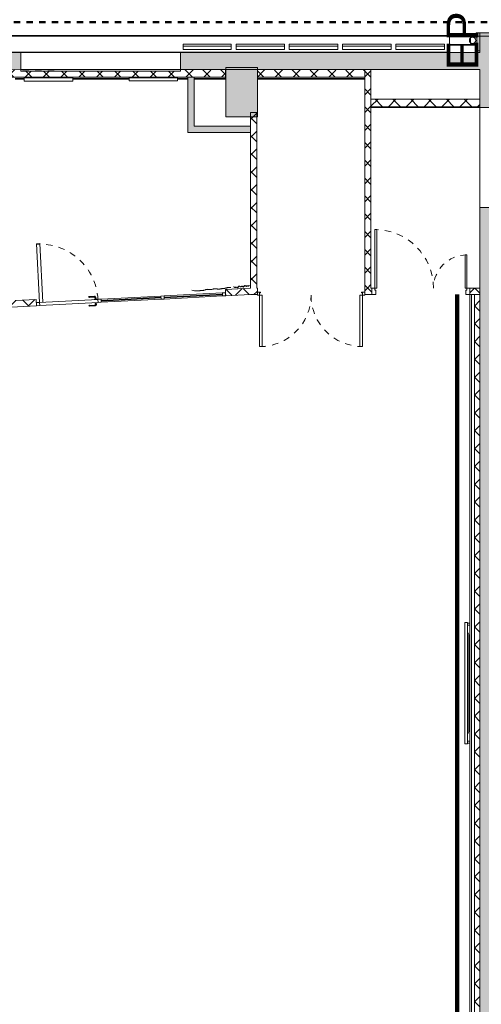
# Model space of a CAD drawing. Header units: metres. Extents: x 82 to 222, y -4 to 154.
# Tile 205 of 214: x 185.06 to 192.37, y 119.6 to 135.21. Entities that reach past the tile are written whole.
import ezdxf

# ---------------------------------------------------------------- set-up
doc = ezdxf.new("R2010")
doc.units = ezdxf.units.M
for name, pattern in [('Caché', [0.003, 0.002, -0.001]), ('Centre', [0.0125, 0.0025, -0.001875, 0.00625, -0.001875]), ('Projeté', [0.003969, 0.002381, -0.001587]), ('Tiret', [0.0025, 0.00125, -0.00125])]:
    doc.linetypes.add(name, pattern=pattern)
for name, color, linetype, lineweight in [('A-ANNO-NOTE', 7, 'Continuous', 20), ('A-DOOR', 7, 'Continuous', 5), ('A-FLOR', 7, 'Continuous', 5), ('A-GENM', 7, 'Continuous', 5), ('A-GLAZ', 7, 'Continuous', 5), ('A-GLAZ-CURT', 7, 'Continuous', 5), ('A-GLAZ-CWMG', 7, 'Continuous', 5), ('A-WALL', 7, 'Continuous', 5), ('C-TOPO', 7, 'Continuous', 5), ('E-COMM', 7, 'Continuous', 5), ('I-WALL', 7, 'Continuous', 5), ('P-SANR-FIXT', 7, 'Continuous', 5), ('Q-SPCQ', 7, 'Continuous', 5)]:
    doc.layers.add(name, color=color, linetype=linetype, lineweight=lineweight)
for name, color, linetype, lineweight, true_color in [('A-AREA', 9, 'Tiret', 5, 0x808080), ('A-DETL', 7, 'Continuous', 5, 0x00a600), ('A-DOOR-FRAM', 7, 'Continuous', 5, 0x2a2a2a)]:
    doc.layers.add(name, color=color, linetype=linetype, lineweight=lineweight, true_color=true_color)
doc.layers.add('A-WALL-PATT', color=7, linetype='Continuous', true_color=0x2a2a2a)
doc.styles.add('Arial', font='arial.ttf', dxfattribs={"height": 0.5})
pattern_1 = [(45, (-9.11556, 107.194), (-0.14142136, 0.14142136), []), (135, (-9.11556, 107.194), (-0.14142136, -0.14142136), [])]

# ---------------------------------------------------------------- blocks, each defined once
blk = doc.blocks.new('Double _T_ - 1_63m x 2_04m-4900236-DCE-Plan de reperage des murs- rez de rue-200 - Dépendante 1')
at = {"layer": 'A-DOOR'}
for p, q in [((-0.81, -0.06), (-0.77, -0.06)), ((-0.81, -0.875), (-0.81, -0.06)), ((-0.77, -0.06), (-0.77, -0.875)), ((0.78, -0.875), (0.78, -0.06)), ((0.78, -0.06), (0.82, -0.06)), ((0.82, -0.06), (0.82, -0.875)), ((-0.77, -0.875), (-0.81, -0.875)), ((0.82, -0.875), (0.78, -0.875))]:
    blk.add_line(p, q, dxfattribs=at)
at = {"layer": 'A-DOOR', "linetype": 'Tiret'}
for centre, start, end in [((-0.81, -0.06), 270, 360), ((0.82, -0.06), 180, 270)]:
    blk.add_arc(centre, 0.815, start, end, dxfattribs=at)
at = {"layer": 'A-DOOR-FRAM', "color": 7}
for p, q in [((-0.795, -0.01), (-0.845, -0.01)), ((-0.845, -0.05), (-0.845, -0.06)), ((-0.845, -0.06), (-0.81, -0.06)), ((-0.81, -0.06), (-0.81, -0.02)), ((-0.81, -0.02), (-0.795, -0.02)), ((-0.795, -0.02), (-0.795, -0.01)), ((0.855, -0.01), (0.805, -0.01)), ((0.805, -0.01), (0.805, -0.02)), ((0.805, -0.02), (0.82, -0.02)), ((0.82, -0.02), (0.82, -0.06)), ((0.82, -0.06), (0.855, -0.06)), ((0.855, -0.06), (0.855, -0.05))]:
    blk.add_line(p, q, dxfattribs=at)
blk = doc.blocks.new('Electronics_Communication_Cisco_LG-86-Display-Single - LG 86_ Display Single-3973934-DCE-Plan de reperage des murs- rez de rue-200 - Dépendante 1')
at = {"layer": 'E-COMM'}
for p, q in [((-0.838, 0.049), (-0.838, 0.082)), ((-0.833, 0.049), (-0.838, 0.049)), ((-0.833, 0.087), (1.083, 0.087)), ((-0.833, 0.045), (-0.833, 0.049)), ((1.083, 0.045), (-0.833, 0.045)), ((-0.825, 0.01), (-0.825, 0.045)), ((-0.825, 0.01), (-0.795, 0.01)), ((-0.795, 0.045), (-0.795, 0.01)), ((-0.648, 0.025), (-0.691, 0.045)), ((0.898, 0.025), (-0.648, 0.025)), ((0.941, 0.045), (0.898, 0.025)), ((1.045, 0.01), (1.045, 0.045)), ((1.075, 0.01), (1.045, 0.01)), ((1.075, 0.045), (1.075, 0.01)), ((1.083, 0.049), (1.088, 0.049)), ((1.083, 0.045), (1.083, 0.049)), ((1.088, 0.049), (1.088, 0.082))]:
    blk.add_line(p, q, dxfattribs=at)
for centre, start, end in [((-0.833, 0.082), 90, 180), ((1.083, 0.082), 360, 90)]:
    blk.add_arc(centre, 0.005, start, end, dxfattribs=at)
blk = doc.blocks.new('OMD_Porte 2V tunnel - 140x204 _occulus-5373107-DCE-Plan de reperage des murs- rez de rue-200 - Dépendante 1')
at = {"layer": 'A-DOOR'}
for p, q in [((-0.75, 0.98), (-0.78, 0.98)), ((-0.78, 0.98), (-0.78, 0.05)), ((-0.75, 0.05), (-0.75, 0.98)), ((0.68, 0.58), (0.65, 0.58)), ((0.65, 0.58), (0.65, 0.05)), ((0.68, 0.05), (0.68, 0.58)), ((-0.825, -0.05), (-0.825, 0.05)), ((-0.825, 0.05), (-0.78, 0.05)), ((-0.78, 0.05), (-0.75, 0.05)), ((-0.78, 0.05), (-0.78, 0.02)), ((-0.78, 0.02), (-0.765, 0.02)), ((-0.765, 0.02), (-0.765, -0.05)), ((0.65, 0.05), (0.68, 0.05)), ((0.665, 0.02), (0.68, 0.02)), ((0.665, -0.05), (0.665, 0.02)), ((0.68, 0.02), (0.68, 0.05)), ((0.68, 0.05), (0.725, 0.05)), ((0.725, 0.05), (0.725, -0.05)), ((-0.765, -0.05), (-0.825, -0.05)), ((0.725, -0.05), (0.665, -0.05))]:
    blk.add_line(p, q, dxfattribs=at)
at = {"layer": 'A-DOOR', "linetype": 'Tiret'}
for centre, radius, start, end in [((-0.78, 0.05), 0.93, 360, 90), ((0.68, 0.05), 0.53, 90, 180)]:
    blk.add_arc(centre, radius, start, end, dxfattribs=at)
blk = doc.blocks.new('A6305 - Drapes_ Pair 36 x 3 - A6305 - Drapes_ Pair 36_x 3_-3610479-DCE-Plan de reperage des murs- rez de rue-200 - Dépendante 1')
at = {"layer": 'Q-SPCQ', "true_color": 0x787878}
h = blk.add_hatch(dxfattribs=at)
h.set_pattern_fill('FP_9', color=8, style=0, pattern_type=2)
h.set_pattern_definition([(40, (-199.057, -6.842), (-0.3854219, 0.4593279), []), (130, (-199.057, -6.842), (-0.4593279, -0.3854219), [])])
h.paths.add_polyline_path([(-0.766, -0.387), (-0.72, -0.388), (-0.72, -0.387), (-0.741, -0.388), (-0.766, -0.386), (-0.798, -0.381), (-0.798, -0.382)])
h.paths.add_polyline_path([(-0.273, -0.378), (-0.248, -0.377), (-0.248, -0.376), (-0.274, -0.377)])
at = {"layer": 'Q-SPCQ'}
for p, q in [((-0.838, -0.368), (-0.838, -0.369)), ((-0.217, -0.382), (-0.216, -0.381)), ((-0.172, -0.372), (-0.173, -0.373)), ((-0.173, -0.373), (-0.172, -0.372)), ((0.076, -0.368), (0.075, -0.368)), ((0.075, -0.368), (0.076, -0.368))]:
    blk.add_line(p, q, dxfattribs=at)
for points, knots in [([(-0.216, -0.381), (-0.264, -0.368), (-0.318, -0.394), (-0.366, -0.381), (-0.413, -0.394), (-0.483, -0.368), (-0.537, -0.394), (-0.592, -0.368), (-0.661, -0.394), (-0.696, -0.381), (-0.768, -0.394), (-0.838, -0.368)], [0, 0, 0, 0, 0.173053, 0.346005, 0.534447, 0.734953, 0.947626, 1.160298, 1.347851, 1.549659, 1.751467, 1.751467, 1.751467, 1.751467]), ([(-0.838, -0.369), (-0.823, -0.375), (-0.797, -0.383), (-0.765, -0.388), (-0.739, -0.389), (-0.723, -0.388), (-0.711, -0.388), (-0.701, -0.387), (-0.691, -0.387), (-0.68, -0.388), (-0.67, -0.389), (-0.661, -0.389), (-0.654, -0.388), (-0.646, -0.387), (-0.635, -0.385), (-0.622, -0.381), (-0.608, -0.379), (-0.595, -0.377), (-0.582, -0.378), (-0.57, -0.381), (-0.558, -0.383), (-0.547, -0.386), (-0.535, -0.386), (-0.524, -0.385), (-0.512, -0.383), (-0.501, -0.38), (-0.489, -0.378), (-0.476, -0.378), (-0.462, -0.379), (-0.449, -0.382), (-0.435, -0.385), (-0.423, -0.388), (-0.415, -0.389), (-0.406, -0.389), (-0.396, -0.389), (-0.387, -0.388), (-0.379, -0.387), (-0.372, -0.386), (-0.365, -0.386), (-0.357, -0.387), (-0.35, -0.387), (-0.34, -0.388), (-0.327, -0.388), (-0.312, -0.387), (-0.296, -0.382), (-0.279, -0.378), (-0.262, -0.376), (-0.241, -0.377), (-0.225, -0.38), (-0.217, -0.382)], [0, 0, 0, 0, 0.042719, 0.085437, 0.128156, 0.170875, 0.192234, 0.213594, 0.256312, 0.299031, 0.34175, 0.384468, 0.405828, 0.427187, 0.469906, 0.512625, 0.555343, 0.598062, 0.640781, 0.683499, 0.726218, 0.768937, 0.811656, 0.854374, 0.897093, 0.939812, 0.98253, 1.025249, 1.067968, 1.110687, 1.153405, 1.196124, 1.217483, 1.238843, 1.281562, 1.32428, 1.34564, 1.366999, 1.409718, 1.431077, 1.452436, 1.495155, 1.537874, 1.580593, 1.623311, 1.65535, 1.687389, 1.719428, 1.751467, 1.751467, 1.751467, 1.751467]), ([(-0.72, -0.387), (-0.716, -0.387), (-0.686, -0.385), (-0.661, -0.394), (-0.592, -0.368), (-0.537, -0.394), (-0.483, -0.368), (-0.413, -0.394), (-0.366, -0.381), (-0.326, -0.392), (-0.289, -0.379), (-0.274, -0.377)], [-1.580593, -1.580593, -1.580593, -1.580593, -1.549659, -1.347851, -1.160298, -0.947626, -0.734953, -0.534447, -0.346005, -0.173053, -0.085437, -0.085437, -0.085437, -0.085437]), ([(-0.273, -0.378), (-0.275, -0.378), (-0.283, -0.379), (-0.296, -0.382), (-0.312, -0.387), (-0.327, -0.388), (-0.34, -0.388), (-0.35, -0.387), (-0.357, -0.387), (-0.365, -0.386), (-0.372, -0.386), (-0.379, -0.387), (-0.387, -0.388), (-0.396, -0.389), (-0.406, -0.389), (-0.415, -0.389), (-0.423, -0.388), (-0.435, -0.385), (-0.449, -0.382), (-0.462, -0.379), (-0.476, -0.378), (-0.489, -0.378), (-0.501, -0.38), (-0.512, -0.383), (-0.524, -0.385), (-0.535, -0.386), (-0.547, -0.386), (-0.558, -0.383), (-0.57, -0.381), (-0.582, -0.378), (-0.595, -0.377), (-0.608, -0.379), (-0.622, -0.381), (-0.635, -0.385), (-0.646, -0.387), (-0.654, -0.388), (-0.661, -0.389), (-0.67, -0.389), (-0.68, -0.388), (-0.691, -0.387), (-0.701, -0.387), (-0.711, -0.388), (-0.717, -0.388), (-0.72, -0.388)], [-1.66603, -1.66603, -1.66603, -1.66603, -1.65535, -1.623311, -1.580593, -1.537874, -1.495155, -1.452436, -1.431077, -1.409718, -1.366999, -1.34564, -1.32428, -1.281562, -1.238843, -1.217483, -1.196124, -1.153405, -1.110687, -1.067968, -1.025249, -0.98253, -0.939812, -0.897093, -0.854374, -0.811656, -0.768937, -0.726218, -0.683499, -0.640781, -0.598062, -0.555343, -0.512625, -0.469906, -0.427187, -0.405828, -0.384468, -0.34175, -0.299031, -0.256312, -0.213594, -0.192234, -0.170875, -0.170875, -0.170875, -0.170875]), ([(-0.173, -0.373), (-0.169, -0.377), (-0.161, -0.383), (-0.152, -0.386), (-0.145, -0.385), (-0.141, -0.385), (-0.139, -0.384), (-0.138, -0.384), (-0.136, -0.384), (-0.134, -0.384), (-0.132, -0.384), (-0.128, -0.386), (-0.124, -0.388), (-0.12, -0.391), (-0.116, -0.393), (-0.113, -0.393), (-0.111, -0.393), (-0.11, -0.393), (-0.108, -0.392), (-0.106, -0.39), (-0.103, -0.388), (-0.1, -0.384), (-0.096, -0.38), (-0.093, -0.375), (-0.09, -0.373), (-0.088, -0.371), (-0.086, -0.371), (-0.085, -0.37), (-0.083, -0.371), (-0.082, -0.371), (-0.08, -0.372), (-0.077, -0.374), (-0.074, -0.377), (-0.072, -0.379), (-0.069, -0.381), (-0.067, -0.382), (-0.066, -0.383), (-0.064, -0.383), (-0.063, -0.383), (-0.061, -0.383), (-0.058, -0.382), (-0.055, -0.381), (-0.051, -0.379), (-0.047, -0.377), (-0.043, -0.375), (-0.04, -0.375), (-0.037, -0.376), (-0.034, -0.378), (-0.031, -0.381), (-0.029, -0.385), (-0.026, -0.387), (-0.025, -0.389), (-0.023, -0.39), (-0.022, -0.391), (-0.021, -0.391), (-0.02, -0.391), (-0.019, -0.391), (-0.018, -0.39), (-0.017, -0.39), (-0.016, -0.389), (-0.015, -0.387), (-0.012, -0.383), (-0.01, -0.379), (-0.008, -0.376), (-0.007, -0.373), (-0.005, -0.372), (-0.005, -0.371), (-0.004, -0.371), (-0.003, -0.37), (-0.003, -0.37), (-0.003, -0.37), (-0.002, -0.37), (-0.002, -0.37), (-0.002, -0.37), (-0.001, -0.371), (0, -0.372), (0.001, -0.373), (0.002, -0.375), (0.004, -0.377), (0.005, -0.379), (0.006, -0.38), (0.007, -0.381), (0.009, -0.382), (0.01, -0.382), (0.011, -0.382), (0.012, -0.382), (0.012, -0.381), (0.013, -0.381), (0.014, -0.38), (0.016, -0.379), (0.017, -0.377), (0.018, -0.376), (0.019, -0.374), (0.02, -0.373), (0.021, -0.372), (0.022, -0.372), (0.022, -0.371), (0.023, -0.371), (0.023, -0.371), (0.023, -0.371), (0.023, -0.372), (0.024, -0.372), (0.024, -0.373), (0.025, -0.374), (0.026, -0.375), (0.026, -0.377), (0.027, -0.379), (0.028, -0.381), (0.029, -0.382), (0.031, -0.384), (0.032, -0.384), (0.033, -0.385), (0.033, -0.385), (0.034, -0.385), (0.035, -0.384), (0.036, -0.384), (0.038, -0.383), (0.04, -0.382), (0.042, -0.38), (0.045, -0.379), (0.047, -0.379), (0.048, -0.379), (0.049, -0.379), (0.05, -0.38), (0.052, -0.38), (0.054, -0.381), (0.057, -0.383), (0.06, -0.384), (0.063, -0.385), (0.066, -0.384), (0.07, -0.381), (0.073, -0.376), (0.075, -0.371), (0.076, -0.368)], [-1.601858, -1.601858, -1.601858, -1.601858, -1.578974, -1.556091, -1.533207, -1.521765, -1.516044, -1.510323, -1.504602, -1.498882, -1.48744, -1.464556, -1.441672, -1.418789, -1.395905, -1.373021, -1.3673, -1.361579, -1.350138, -1.338696, -1.327254, -1.30437, -1.281487, -1.258603, -1.235719, -1.224277, -1.212835, -1.201394, -1.189952, -1.17851, -1.167068, -1.144184, -1.121301, -1.098417, -1.086975, -1.075533, -1.064091, -1.058371, -1.05265, -1.041208, -1.029766, -1.006882, -0.983999, -0.961115, -0.938231, -0.915348, -0.892464, -0.86958, -0.846696, -0.823813, -0.800929, -0.789487, -0.778045, -0.766604, -0.755162, -0.749441, -0.74372, -0.737999, -0.732278, -0.720836, -0.709394, -0.686511, -0.663627, -0.640743, -0.629301, -0.61786, -0.606418, -0.600697, -0.594976, -0.589255, -0.583534, -0.577813, -0.572092, -0.566371, -0.56065, -0.549209, -0.537767, -0.526325, -0.503441, -0.491999, -0.480557, -0.469116, -0.457674, -0.446232, -0.440511, -0.43479, -0.429069, -0.423348, -0.411906, -0.400465, -0.389023, -0.377581, -0.366139, -0.354697, -0.343255, -0.337534, -0.331813, -0.326093, -0.320372, -0.314651, -0.30893, -0.303209, -0.297488, -0.286046, -0.274604, -0.263162, -0.251721, -0.240279, -0.228837, -0.217395, -0.205953, -0.203093, -0.200232, -0.194511, -0.18879, -0.18307, -0.171628, -0.160186, -0.137302, -0.12586, -0.114418, -0.108698, -0.102977, -0.097256, -0.091535, -0.080093, -0.068651, -0.057209, -0.045767, -0.034326, -0.022884, -0.011442, 0, 0, 0, 0]), ([(0.076, -0.368), (0.075, -0.371), (0.073, -0.376), (0.07, -0.381), (0.066, -0.384), (0.063, -0.385), (0.06, -0.384), (0.057, -0.383), (0.054, -0.381), (0.052, -0.38), (0.05, -0.38), (0.049, -0.379), (0.048, -0.379), (0.047, -0.379), (0.045, -0.379), (0.042, -0.38), (0.04, -0.382), (0.038, -0.383), (0.036, -0.384), (0.035, -0.384), (0.034, -0.385), (0.033, -0.385), (0.033, -0.385), (0.032, -0.384), (0.031, -0.384), (0.029, -0.382), (0.028, -0.381), (0.027, -0.379), (0.026, -0.377), (0.026, -0.375), (0.025, -0.374), (0.024, -0.373), (0.024, -0.372), (0.023, -0.372), (0.023, -0.371), (0.023, -0.371), (0.023, -0.371), (0.022, -0.371), (0.022, -0.372), (0.021, -0.372), (0.02, -0.373), (0.019, -0.374), (0.018, -0.376), (0.017, -0.377), (0.016, -0.379), (0.014, -0.38), (0.013, -0.381), (0.012, -0.381), (0.012, -0.382), (0.011, -0.382), (0.01, -0.382), (0.009, -0.382), (0.007, -0.381), (0.006, -0.38), (0.005, -0.379), (0.004, -0.377), (0.002, -0.375), (0.001, -0.373), (0, -0.372), (-0.001, -0.371), (-0.002, -0.37), (-0.002, -0.37), (-0.002, -0.37), (-0.003, -0.37), (-0.003, -0.37), (-0.003, -0.37), (-0.004, -0.371), (-0.005, -0.371), (-0.005, -0.372), (-0.007, -0.373), (-0.008, -0.376), (-0.01, -0.379), (-0.012, -0.383), (-0.015, -0.387), (-0.016, -0.389), (-0.017, -0.39), (-0.018, -0.39), (-0.019, -0.391), (-0.02, -0.391), (-0.021, -0.391), (-0.022, -0.391), (-0.023, -0.39), (-0.025, -0.389), (-0.026, -0.387), (-0.029, -0.385), (-0.031, -0.381), (-0.034, -0.378), (-0.037, -0.376), (-0.04, -0.375), (-0.043, -0.375), (-0.047, -0.377), (-0.051, -0.379), (-0.055, -0.381), (-0.058, -0.382), (-0.061, -0.383), (-0.063, -0.383), (-0.064, -0.383), (-0.066, -0.383), (-0.067, -0.382), (-0.069, -0.381), (-0.072, -0.379), (-0.074, -0.377), (-0.077, -0.374), (-0.08, -0.372), (-0.082, -0.371), (-0.083, -0.371), (-0.085, -0.37), (-0.086, -0.371), (-0.088, -0.371), (-0.09, -0.373), (-0.093, -0.375), (-0.096, -0.38), (-0.1, -0.384), (-0.103, -0.388), (-0.106, -0.39), (-0.108, -0.392), (-0.11, -0.393), (-0.111, -0.393), (-0.113, -0.393), (-0.116, -0.393), (-0.12, -0.391), (-0.124, -0.388), (-0.128, -0.386), (-0.132, -0.384), (-0.134, -0.384), (-0.136, -0.384), (-0.138, -0.384), (-0.139, -0.384), (-0.141, -0.385), (-0.145, -0.385), (-0.152, -0.386), (-0.161, -0.383), (-0.169, -0.377), (-0.173, -0.373)], [0, 0, 0, 0, 0.011442, 0.022884, 0.034326, 0.045767, 0.057209, 0.068651, 0.080093, 0.091535, 0.097256, 0.102977, 0.108698, 0.114418, 0.12586, 0.137302, 0.160186, 0.171628, 0.18307, 0.18879, 0.194511, 0.200232, 0.203093, 0.205953, 0.217395, 0.228837, 0.240279, 0.251721, 0.263162, 0.274604, 0.286046, 0.297488, 0.303209, 0.30893, 0.314651, 0.320372, 0.326093, 0.331813, 0.337534, 0.343255, 0.354697, 0.366139, 0.377581, 0.389023, 0.400465, 0.411906, 0.423348, 0.429069, 0.43479, 0.440511, 0.446232, 0.457674, 0.469116, 0.480557, 0.491999, 0.503441, 0.526325, 0.537767, 0.549209, 0.56065, 0.566371, 0.572092, 0.577813, 0.583534, 0.589255, 0.594976, 0.600697, 0.606418, 0.61786, 0.629301, 0.640743, 0.663627, 0.686511, 0.709394, 0.720836, 0.732278, 0.737999, 0.74372, 0.749441, 0.755162, 0.766604, 0.778045, 0.789487, 0.800929, 0.823813, 0.846696, 0.86958, 0.892464, 0.915348, 0.938231, 0.961115, 0.983999, 1.006882, 1.029766, 1.041208, 1.05265, 1.058371, 1.064091, 1.075533, 1.086975, 1.098417, 1.121301, 1.144184, 1.167068, 1.17851, 1.189952, 1.201394, 1.212835, 1.224277, 1.235719, 1.258603, 1.281487, 1.30437, 1.327254, 1.338696, 1.350138, 1.361579, 1.3673, 1.373021, 1.395905, 1.418789, 1.441672, 1.464556, 1.48744, 1.498882, 1.504602, 1.510323, 1.516044, 1.521765, 1.533207, 1.556091, 1.578974, 1.601858, 1.601858, 1.601858, 1.601858]), ([(0.075, -0.368), (0.066, -0.394), (0.048, -0.368), (0.031, -0.394), (0.024, -0.36), (0.009, -0.394), (-0.003, -0.354), (-0.02, -0.407), (-0.035, -0.362), (-0.067, -0.394), (-0.085, -0.354), (-0.112, -0.406), (-0.129, -0.375), (-0.155, -0.39), (-0.172, -0.372)], [0, 0, 0, 0, 0.097381, 0.203303, 0.316068, 0.440653, 0.588497, 0.747412, 0.909284, 1.057519, 1.217663, 1.36839, 1.503459, 1.601858, 1.601858, 1.601858, 1.601858]), ([(-0.172, -0.372), (-0.155, -0.39), (-0.129, -0.375), (-0.112, -0.406), (-0.085, -0.354), (-0.067, -0.394), (-0.035, -0.362), (-0.02, -0.407), (-0.003, -0.354), (0.009, -0.394), (0.024, -0.36), (0.031, -0.394), (0.048, -0.368), (0.066, -0.394), (0.075, -0.368)], [-1.601858, -1.601858, -1.601858, -1.601858, -1.503459, -1.36839, -1.217663, -1.057519, -0.909284, -0.747412, -0.588497, -0.440653, -0.316068, -0.203303, -0.097381, 0, 0, 0, 0])]:
    blk.add_open_spline(points, degree=3, knots=knots, dxfattribs=at)
blk = doc.blocks.new('OMD_Ouvrant - Oscillo Battant-4982624-DCE-Plan de reperage des murs- rez de rue-200 - Dépendante 1')
at = {"layer": 'A-GLAZ'}
for p, q in [((-0.384, -0.05), (-0.384, 0)), ((-0.384, 0), (0.384, 0)), ((0.384, -0.05), (-0.384, -0.05)), ((0.384, 0), (0.384, -0.05))]:
    blk.add_line(p, q, dxfattribs=at)
blk = doc.blocks.new('Panneau système - MAILLE-5176337-DCE-Plan de reperage des murs- rez de rue-200 - Dépendante 1')
at = {"layer": 'A-GLAZ-CURT'}
for p, q in [((0.218, 0.005), (-0.218, 0.005)), ((-0.218, 0.005), (-0.218, -0.005)), ((0.218, -0.005), (0.218, 0.005)), ((-0.218, -0.005), (0.218, -0.005))]:
    blk.add_line(p, q, dxfattribs=at)
blk = doc.blocks.new('Meneau rectangulaire - ht 100x50-5394112-DCE-Plan de reperage des murs- rez de rue-200 - Dépendante 1')
at = {"layer": 'A-GLAZ-CWMG'}
for p, q in [((132.068, 130.877), (131.145, 130.828)), ((132.071, 130.827), (131.147, 130.778))]:
    blk.add_line(p, q, dxfattribs=at)
blk = doc.blocks.new('Meneau rectangulaire - ht 100x50-5394113-DCE-Plan de reperage des murs- rez de rue-200 - Dépendante 1')
at = {"layer": 'A-GLAZ-CWMG'}
for p, q in [((131.095, 130.826), (130.146, 130.776)), ((131.097, 130.776), (130.149, 130.726))]:
    blk.add_line(p, q, dxfattribs=at)
blk = doc.blocks.new('Meneau rectangulaire - 50x50 Int-4723650-DCE-Plan de reperage des murs- rez de rue-200 - Dépendante 1')
at = {"layer": 'A-GLAZ-CWMG'}
for p, q in [((0, 0.025), (-0.05, 0.025)), ((0, 0.025), (0, -0.025)), ((-0.05, -0.025), (0, -0.025))]:
    blk.add_line(p, q, dxfattribs=at)
blk = doc.blocks.new('Panneau système - Vitré _vitro-4723652-DCE-Plan de reperage des murs- rez de rue-200 - Dépendante 1')
at = {"layer": 'A-GLAZ-CURT'}
for p, q in [((-0.4625, 0.005), (0.4625, 0.005)), ((-0.4625, -0.005), (-0.4625, 0.005)), ((0.4625, -0.005), (0.4625, 0.005)), ((0.4625, -0.005), (-0.4625, -0.005))]:
    blk.add_line(p, q, dxfattribs=at)
blk = doc.blocks.new('Panneau système - Vitré _vitro-4723654-DCE-Plan de reperage des murs- rez de rue-200 - Dépendante 1')
at = {"layer": 'A-GLAZ-CURT'}
for p, q in [((-0.475, 0.005), (0.475, 0.005)), ((-0.475, -0.005), (-0.475, 0.005)), ((0.475, -0.005), (0.475, 0.005)), ((0.475, -0.005), (-0.475, -0.005))]:
    blk.add_line(p, q, dxfattribs=at)
blk = doc.blocks.new('OMD_1PP - GRZ_simple 2-4746513-DCE-Plan de reperage des murs- rez de rue-200 - Dépendante 1')
at = {"layer": 'A-DOOR'}
for p, q in [((-0.462, 0.955), (-0.412, 0.955)), ((-0.462, 0.955), (-0.462, 0.025)), ((-0.403, 0.955), (-0.462, 0.955)), ((-0.412, 0.955), (-0.412, 0.025)), ((-0.412, 0.025), (-0.462, 0.025)), ((0.462, 0.025), (-0.462, 0.025)), ((-0.462, 0.025), (-0.462, -0.025)), ((0.325, 0.076), (0.316, 0.067)), ((0.316, 0.067), (0.325, 0.059)), ((0.415, 0.076), (0.325, 0.076)), ((0.33, 0.064), (0.325, 0.059)), ((0.33, 0.064), (0.41, 0.064)), ((0.447, 0.03), (0.407, 0.03)), ((0.407, 0.025), (0.407, 0.03)), ((0.41, 0.064), (0.421, 0.052)), ((0.434, 0.057), (0.415, 0.076)), ((0.421, 0.052), (0.421, 0.03)), ((0.434, 0.03), (0.434, 0.057)), ((0.447, 0.025), (0.447, 0.03)), ((0.462, -0.025), (0.462, 0.025)), ((-0.462, -0.025), (0.462, -0.025)), ((0.325, -0.059), (0.316, -0.067)), ((0.316, -0.067), (0.325, -0.076)), ((0.325, -0.059), (0.33, -0.064)), ((0.415, -0.076), (0.325, -0.076)), ((0.41, -0.064), (0.33, -0.064)), ((0.407, -0.03), (0.407, -0.025)), ((0.407, -0.03), (0.447, -0.03)), ((0.421, -0.053), (0.41, -0.064)), ((0.434, -0.058), (0.415, -0.076)), ((0.421, -0.03), (0.421, -0.053)), ((0.434, -0.03), (0.434, -0.058)), ((0.447, -0.03), (0.447, -0.025))]:
    blk.add_line(p, q, dxfattribs=at)
at = {"layer": 'A-DOOR', "linetype": 'Tiret'}
blk.add_arc((-0.462, 0.025), 0.925, 360, 90, dxfattribs=at)
at = {"layer": 'A-DOOR'}
for points in [[(0.325, 0.076), (0.326, 0.075), (0.327, 0.072), (0.328, 0.068), (0.329, 0.065), (0.33, 0.064)], [(0.415, 0.076), (0.414, 0.075), (0.413, 0.072), (0.412, 0.068), (0.411, 0.065), (0.41, 0.064)], [(0.434, 0.057), (0.432, 0.057), (0.43, 0.056), (0.425, 0.054), (0.423, 0.053), (0.421, 0.052)], [(0.33, -0.064), (0.329, -0.065), (0.328, -0.068), (0.327, -0.072), (0.326, -0.075), (0.325, -0.076)], [(0.41, -0.064), (0.411, -0.065), (0.412, -0.068), (0.413, -0.072), (0.415, -0.075), (0.415, -0.076)], [(0.421, -0.053), (0.423, -0.053), (0.425, -0.054), (0.43, -0.056), (0.432, -0.057), (0.434, -0.058)]]:
    blk.add_open_spline(points, degree=3, dxfattribs=at)
blk = doc.blocks.new('Meneau rectangulaire - 50x50 Int-4723656-DCE-Plan de reperage des murs- rez de rue-200 - Dépendante 1')
at = {"layer": 'A-GLAZ-CWMG'}
for p, q in [((0, 0.025), (-0.05, 0.025)), ((-0.05, 0.025), (-0.05, -0.025)), ((0, 0.025), (0, -0.025)), ((-0.05, -0.025), (0, -0.025))]:
    blk.add_line(p, q, dxfattribs=at)
blk = doc.blocks.new('Meneau rectangulaire - 50x50 Int-4723635-DCE-Plan de reperage des murs- rez de rue-200 - Dépendante 1')
at = {"layer": 'A-GLAZ-CWMG'}
for p, q in [((0.025, 0.025), (-0.025, 0.025)), ((-0.025, 0.025), (-0.025, -0.025)), ((0.025, 0.025), (0.025, -0.025)), ((-0.025, -0.025), (0.025, -0.025))]:
    blk.add_line(p, q, dxfattribs=at)
blk = doc.blocks.new('Meneau rectangulaire - 50x50 Int-V132-DCE-Plan de reperage des murs- rez de rue-200 - Dépendante 1')
at = {"layer": 'A-GLAZ-CWMG'}
for p, q in [((0.025, 0.025), (-0.025, 0.025)), ((0.025, 0.025), (0.025, -0.025)), ((-0.025, -0.025), (0.025, -0.025))]:
    blk.add_line(p, q, dxfattribs=at)
blk = doc.blocks.new('Gouttière avec dauphin - Gouttière avec dauphin 13_2-4851836-DCE-Plan de reperage des murs- rez de rue-200 - Dépendante 1')
at = {"layer": 'P-SANR-FIXT', "linetype": 'Caché'}
for p, q in [((-0.05, -0.03), (-0.05, 0.07)), ((-0.05, 0.07), (0.05, 0.07)), ((0.05, 0.07), (0.05, -0.03)), ((0.05, -0.03), (-0.05, -0.03))]:
    blk.add_line(p, q, dxfattribs=at)
at = {"layer": 'P-SANR-FIXT'}
blk.add_circle((0, 0), 0.05, dxfattribs=at)
blk = doc.blocks.new('Ouverture-Fenêtre-Carrée - 2520x 1000mm-4885399-DCE-Plan de reperage des murs- rez de rue-200 - Dépendante 1')
at = {"layer": 'A-GENM'}
for p, q in [((-1.273, -0.135), (-1.273, 0.135)), ((1.257, 0.135), (1.257, -0.135))]:
    blk.add_line(p, q, dxfattribs=at)
at = {"layer": 'A-GENM', "linetype": 'Projeté'}
for p, q in [((-1.273, 0.135), (1.257, 0.135)), ((1.257, -0.135), (-1.273, -0.135))]:
    blk.add_line(p, q, dxfattribs=at)

msp = doc.modelspace()

# ---------------------------------------------------------------- hatches: boundary and pattern name
at = {"layer": 'A-WALL-PATT'}
h = msp.add_hatch(color=256, dxfattribs=at)
h.paths.add_polyline_path([(205.724, 134.948), (205.724, 134.998), (204.625, 134.998), (204.625, 134.948)])
h.paths.add_polyline_path([(201.005, 134.948), (201.005, 134.998), (199.978, 134.998), (199.978, 134.948), (200.764, 134.948)])
h.paths.add_polyline_path([(198.675, 134.948), (198.675, 134.998), (192.291, 134.998), (192.291, 134.948), (197.571, 134.948)])
at = {"layer": 'A-WALL-PATT', "lineweight": 5}
msp.add_hatch(color=256, dxfattribs=at).paths.add_polyline_path([(192.352, 134.711), (192.352, 134.999), (192.302, 134.999), (192.304, 134.711)])
at = {"layer": 'A-WALL-PATT'}
h = msp.add_hatch(color=256, dxfattribs=at)
h.paths.add_polyline_path([(192.346, 111.087), (192.646, 111.087), (192.646, 111.089), (192.346, 111.089), (192.346, 111.087)])
h.paths.add_polyline_path([(192.352, 134.391), (192.652, 134.391), (192.652, 134.944), (192.352, 134.944), (192.352, 134.391)])
h = msp.add_hatch(color=256, dxfattribs=at)
h.paths.add_polyline_path([(171.066, 134.411), (175.809, 134.413), (175.809, 134.683), (171.066, 134.681), (171.066, 134.515)])
h.paths.add_polyline_path([(178.339, 134.413), (180.025, 134.414), (180.025, 134.684), (178.339, 134.683), (178.339, 134.515)])
h.paths.add_polyline_path([(183.395, 134.414), (185.075, 134.415), (185.075, 134.685), (183.395, 134.684), (183.395, 134.515)])
h.paths.add_polyline_path([(187.605, 134.415), (192.352, 134.417), (192.352, 134.687), (187.605, 134.685), (187.605, 134.515)])
at = {"layer": 'A-WALL-PATT', "lineweight": 5, "true_color": 0x7e7e7e}
h = msp.add_hatch(dxfattribs=at)
h.set_pattern_fill('FP_1', color=8, style=0, pattern_type=2)
h.set_pattern_definition(pattern_1)
h.paths.add_polyline_path([(184.458, 134.39), (185.077, 134.39), (185.077, 134.415), (184.458, 134.415)])
h.paths.add_polyline_path([(187.605, 134.391), (188.32, 134.391), (188.32, 134.416), (187.605, 134.415)])
at = {"layer": 'A-WALL-PATT'}
for points in [[(188.324, 134.391), (188.824, 134.391), (188.825, 134.449), (188.325, 134.449)], [(188.824, 133.665), (188.824, 134.391), (188.324, 134.391), (188.324, 133.665), (188.789, 133.665)]]:
    msp.add_hatch(color=256, dxfattribs=at).paths.add_polyline_path(points)
at = {"layer": 'A-WALL-PATT', "lineweight": 5, "true_color": 0x7e7e7e}
h = msp.add_hatch(dxfattribs=at)
h.set_pattern_fill('FP_1', color=8, style=0, pattern_type=2)
h.set_pattern_definition(pattern_1)
h.paths.add_polyline_path([(188.824, 134.391), (190.525, 134.391), (190.525, 134.416), (188.824, 134.416)])
at = {"layer": 'A-WALL-PATT', "lineweight": 5}
h = msp.add_hatch(dxfattribs=at)
h.set_pattern_fill('FP_1', style=0, pattern_type=2)
h.set_pattern_definition(pattern_1)
h.paths.add_polyline_path([(190.525, 134.391), (190.625, 134.391), (190.625, 134.416), (190.525, 134.416)])
at = {"layer": 'A-WALL-PATT', "lineweight": 5, "true_color": 0x7e7e7e}
h = msp.add_hatch(dxfattribs=at)
h.set_pattern_fill('FP_1', color=8, style=0, pattern_type=2)
h.set_pattern_definition(pattern_1)
h.paths.add_polyline_path([(184.458, 134.295), (188.32, 134.296), (188.32, 134.391), (184.458, 134.39)])
at = {"layer": 'A-WALL-PATT', "true_color": 0xc0c0c0}
for points in [[(187.824, 133.417), (187.824, 134.295), (187.724, 134.295), (187.724, 133.417)], [(188.824, 134.263), (190.525, 134.263), (190.525, 134.276), (188.824, 134.276)], [(192.352, 133.814), (192.352, 133.827), (190.625, 133.827), (190.625, 133.814), (191.982, 133.814)], [(187.824, 133.417), (188.718, 133.417), (188.718, 133.517), (187.824, 133.517), (187.824, 133.437)]]:
    msp.add_hatch(color=9, dxfattribs=at).paths.add_polyline_path(points)
at = {"layer": 'A-WALL-PATT', "lineweight": 5, "true_color": 0x7e7e7e}
h = msp.add_hatch(dxfattribs=at)
h.set_pattern_fill('FP_1', color=8, style=0, pattern_type=2)
h.set_pattern_definition(pattern_1)
h.paths.add_polyline_path([(188.824, 134.296), (190.525, 134.296), (190.525, 134.391), (188.824, 134.391)])
at = {"layer": 'A-WALL-PATT', "lineweight": 5}
h = msp.add_hatch(dxfattribs=at)
h.set_pattern_fill('FP_1', style=0, pattern_type=2)
h.set_pattern_definition(pattern_1)
h.paths.add_polyline_path([(190.525, 130.949), (190.625, 130.949), (190.625, 134.391), (190.525, 134.391), (190.525, 131.28)])
at = {"layer": 'A-WALL-PATT'}
h = msp.add_hatch(color=256, dxfattribs=at)
h.paths.add_polyline_path([(192.346, 111.089), (192.646, 111.089), (192.651, 132.227), (192.352, 132.227), (192.346, 111.089)])
h.paths.add_polyline_path([(192.652, 133.814), (192.652, 134.391), (192.352, 134.391), (192.352, 133.814)])
at = {"layer": 'A-WALL-PATT', "lineweight": 5, "true_color": 0x7e7e7e}
h = msp.add_hatch(dxfattribs=at)
h.set_pattern_fill('FP_1', color=8, style=0, pattern_type=2)
h.set_pattern_definition(pattern_1)
h.paths.add_polyline_path([(192.352, 133.827), (192.352, 133.947), (190.625, 133.947), (190.625, 133.827), (191.982, 133.827)])
at = {"layer": 'A-WALL-PATT', "lineweight": 5}
h = msp.add_hatch(dxfattribs=at)
h.set_pattern_fill('FP_1', style=0, pattern_type=2)
h.set_pattern_definition(pattern_1)
h.paths.add_polyline_path([(188.715, 130.849), (188.815, 130.85), (188.818, 133.738), (188.718, 133.738), (188.715, 130.85)])
h = msp.add_hatch(dxfattribs=at)
h.set_pattern_fill('FP_1', style=0, pattern_type=2)
h.set_pattern_definition(pattern_1)
h.paths.add_polyline_path([(181.807, 130.488), (181.826, 130.489), (181.821, 130.589), (181.807, 130.588), (181.807, 130.489)])
h.paths.add_polyline_path([(184.822, 130.646), (185.326, 130.672), (185.321, 130.772), (184.817, 130.746)])
h.paths.add_polyline_path([(188.322, 130.829), (188.715, 130.85), (188.715, 130.95), (188.317, 130.929), (188.321, 130.85)])
h = msp.add_hatch(dxfattribs=at)
h.set_pattern_fill('FP_1', style=0, pattern_type=2)
h.set_pattern_definition(pattern_1)
h.paths.add_polyline_path([(192.351, 130.849), (192.351, 130.949), (192.19, 130.949), (192.191, 130.849), (192.266, 130.849)])
h.paths.add_polyline_path([(190.525, 130.849), (190.64, 130.849), (190.64, 130.949), (190.525, 130.949)])
h.paths.add_polyline_path([(188.825, 130.849), (188.825, 130.949), (188.815, 130.949), (188.815, 130.849)])
at = {"layer": 'A-WALL-PATT', "lineweight": 5, "true_color": 0x7e7e7e}
h = msp.add_hatch(dxfattribs=at)
h.set_pattern_fill('FP_1', color=8, style=0, pattern_type=2)
h.set_pattern_definition(pattern_1)
h.paths.add_polyline_path([(192.351, 118.396), (192.351, 130.849), (192.266, 130.849), (192.266, 118.396), (192.35, 118.396)])

# ---------------------------------------------------------------- linework, layer by layer
at = {"layer": 'A-AREA'}
msp.add_line((188.324, 134.374), (188.32, 134.374), dxfattribs=at)
at = {"layer": 'A-DETL', "color": 1, "linetype": 'Centre', "lineweight": 50, "true_color": 0xff0000}
msp.add_line((170.566, 135.166), (192.883, 135.166), dxfattribs=at)
at = {"layer": 'A-DETL', "color": 43, "lineweight": 100, "true_color": 0xc0ab6b}
msp.add_line((191.99, 118.496), (191.991, 130.849), dxfattribs=at)
at = {"layer": 'A-FLOR'}
msp.add_line((192.352, 134.152), (192.352, 134.417), dxfattribs=at)
at = {"layer": 'A-WALL'}
for p, q in [((191.867, 134.956), (171.559, 134.952)), ((191.867, 134.946), (171.559, 134.942)), ((191.867, 134.956), (191.867, 134.813)), ((191.867, 134.803), (191.867, 134.686)), ((191.867, 134.696), (171.559, 134.692)), ((185.075, 134.685), (187.605, 134.685)), ((187.605, 134.415), (185.077, 134.415)), ((192.352, 132.227), (192.352, 133.814))]:
    msp.add_line(p, q, dxfattribs=at)
at = {"layer": 'A-WALL', "lineweight": 20}
for p, q in [((192.291, 134.998), (198.675, 134.998)), ((192.291, 134.948), (192.291, 134.998)), ((198.675, 134.948), (192.291, 134.948)), ((192.302, 134.999), (192.302, 134.929)), ((192.352, 134.999), (192.302, 134.999)), ((192.352, 134.711), (192.352, 134.999)), ((192.352, 134.944), (192.352, 134.687)), ((198.678, 134.944), (192.352, 134.944)), ((188.411, 134.821), (187.649, 134.82)), ((187.649, 134.735), (187.649, 134.82)), ((187.649, 134.735), (188.411, 134.736)), ((188.411, 134.736), (188.411, 134.821)), ((189.253, 134.821), (188.491, 134.821)), ((188.491, 134.736), (188.491, 134.821)), ((188.491, 134.736), (189.253, 134.736)), ((189.253, 134.736), (189.253, 134.821)), ((189.331, 134.821), (190.099, 134.821)), ((189.331, 134.736), (189.331, 134.821)), ((190.099, 134.736), (189.331, 134.736)), ((190.099, 134.736), (190.099, 134.821)), ((190.174, 134.821), (190.942, 134.821)), ((190.174, 134.736), (190.174, 134.821)), ((190.942, 134.736), (190.174, 134.736)), ((190.942, 134.736), (190.942, 134.821)), ((191.017, 134.821), (191.79, 134.821)), ((191.017, 134.736), (191.017, 134.821)), ((191.79, 134.736), (191.017, 134.736)), ((191.79, 134.736), (191.79, 134.821)), ((192.302, 134.829), (192.302, 134.711)), ((185.075, 134.685), (183.395, 134.684)), ((185.075, 134.415), (185.075, 134.685)), ((192.352, 134.687), (187.605, 134.685)), ((187.605, 134.415), (187.605, 134.685)), ((192.302, 134.711), (192.352, 134.711)), ((185.075, 134.415), (183.395, 134.414)), ((192.352, 134.417), (187.605, 134.415)), ((188.324, 133.665), (188.325, 134.449)), ((188.325, 134.449), (188.825, 134.449)), ((188.825, 134.449), (188.824, 134.416)), ((192.352, 133.947), (192.352, 134.417)), ((188.824, 133.665), (188.824, 134.263)), ((192.652, 133.814), (192.352, 133.814)), ((188.324, 133.665), (188.824, 133.665)), ((192.352, 132.227), (192.351, 130.949)), ((192.652, 132.227), (192.352, 132.227)), ((192.351, 130.849), (192.348, 115.931))]:
    msp.add_line(p, q, dxfattribs=at)
at = {"layer": 'A-WALL', "lineweight": 9}
for p, q in [((188.411, 134.786), (187.649, 134.785)), ((189.253, 134.786), (188.491, 134.786)), ((190.099, 134.786), (189.331, 134.786)), ((190.942, 134.786), (190.174, 134.786)), ((191.79, 134.786), (191.017, 134.786)), ((190.525, 134.263), (190.525, 134.416)), ((188.32, 134.296), (184.458, 134.295)), ((185.131, 134.275), (184.985, 134.275)), ((186.791, 134.275), (185.899, 134.275)), ((187.724, 134.275), (187.559, 134.275)), ((187.724, 134.295), (187.724, 134.262)), ((187.824, 134.295), (187.824, 134.262)), ((188.32, 134.276), (187.824, 134.275)), ((190.525, 134.296), (188.824, 134.296)), ((190.525, 134.276), (188.824, 134.276)), ((190.625, 133.814), (190.625, 133.947)), ((192.352, 133.827), (190.625, 133.827)), ((188.718, 133.417), (188.718, 133.517)), ((192.351, 130.849), (192.191, 130.849)), ((192.216, 130.849), (192.216, 118.496)), ((192.266, 130.849), (192.266, 118.396))]:
    msp.add_line(p, q, dxfattribs=at)
at = {"layer": 'C-TOPO'}
msp.add_line((192.347, 134.687), (192.347, 134.711), dxfattribs=at)
at = {"layer": 'I-WALL', "lineweight": 20}
for p, q in [((185.075, 134.415), (185.077, 134.415)), ((185.077, 134.415), (185.077, 134.39)), ((187.605, 134.415), (187.605, 134.391)), ((188.32, 134.263), (188.32, 134.416)), ((188.824, 134.263), (188.824, 134.416)), ((190.625, 133.947), (190.625, 134.416)), ((185.131, 134.262), (184.985, 134.262)), ((186.791, 134.262), (185.899, 134.262)), ((187.724, 134.262), (187.559, 134.262)), ((187.724, 133.417), (187.724, 134.262)), ((188.32, 134.263), (187.824, 134.262)), ((187.824, 134.262), (187.824, 133.517)), ((190.525, 134.263), (188.824, 134.263)), ((190.525, 130.849), (190.525, 134.263)), ((190.625, 133.947), (192.352, 133.947)), ((192.352, 133.814), (192.352, 133.947)), ((190.625, 130.949), (190.625, 133.814)), ((192.352, 133.814), (190.625, 133.814)), ((188.718, 133.517), (188.718, 133.738)), ((188.718, 133.738), (188.818, 133.738)), ((188.818, 133.738), (188.815, 130.949)), ((187.824, 133.517), (188.718, 133.517)), ((188.718, 133.417), (187.724, 133.417)), ((188.715, 130.95), (188.718, 133.417)), ((188.715, 130.95), (188.317, 130.929)), ((188.322, 130.829), (188.317, 130.929)), ((188.322, 130.829), (188.715, 130.85)), ((188.715, 130.849), (188.715, 130.85)), ((188.715, 130.849), (188.825, 130.849)), ((188.825, 130.949), (188.815, 130.949)), ((188.825, 130.849), (188.825, 130.949)), ((190.525, 130.849), (190.64, 130.849)), ((190.64, 130.949), (190.625, 130.949)), ((190.64, 130.849), (190.64, 130.949)), ((192.351, 130.949), (192.19, 130.949)), ((192.19, 130.849), (192.19, 130.949)), ((192.191, 130.849), (192.19, 130.849)), ((192.191, 118.496), (192.191, 130.849)), ((192.351, 130.849), (192.351, 130.949)), ((192.351, 130.849), (192.351, 118.396)), ((184.822, 130.646), (185.326, 130.672)), ((185.321, 130.772), (184.985, 130.755)), ((185.326, 130.672), (185.321, 130.772))]:
    msp.add_line(p, q, dxfattribs=at)
at = {"layer": 'I-WALL'}
msp.add_line((187.605, 134.391), (185.077, 134.39), dxfattribs=at)

# ---------------------------------------------------------------- block references
at = {"layer": 'A-DOOR'}
msp.add_blockref('OMD_Porte 2V tunnel - 140x204 _occulus-5373107-DCE-Plan de reperage des murs- rez de rue-200 - Dépendante 1', (191.465, 130.899), dxfattribs=at)
at = {"layer": 'A-DOOR', "rotation": 3.000000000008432}
msp.add_blockref('OMD_1PP - GRZ_simple 2-4746513-DCE-Plan de reperage des murs- rez de rue-200 - Dépendante 1', (185.837, 130.724), dxfattribs=at)
at = {"layer": 'A-DOOR-FRAM', "color": 7}
msp.add_blockref('Double _T_ - 1_63m x 2_04m-4900236-DCE-Plan de reperage des murs- rez de rue-200 - Dépendante 1', (189.67, 130.899), dxfattribs=at)
at = {"layer": 'A-GENM', "rotation": 0.0135285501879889}
msp.add_blockref('Ouverture-Fenêtre-Carrée - 2520x 1000mm-4885399-DCE-Plan de reperage des murs- rez de rue-200 - Dépendante 1', (186.348, 134.55), dxfattribs=at)
at = {"layer": 'A-GLAZ', "rotation": 0.08508567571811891}
for p in [(185.515, 134.284), (187.175, 134.286)]:
    msp.add_blockref('OMD_Ouvrant - Oscillo Battant-4982624-DCE-Plan de reperage des murs- rez de rue-200 - Dépendante 1', p, dxfattribs=at)
at = {"layer": 'A-GLAZ-CURT'}
for name, p, rotation in [('Panneau système - MAILLE-5176337-DCE-Plan de reperage des murs- rez de rue-200 - Dépendante 1', (192.085, 134.808), 180), ('Panneau système - Vitré _vitro-4723652-DCE-Plan de reperage des murs- rez de rue-200 - Dépendante 1', (187.809, 130.828), 3.000000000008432), ('Panneau système - Vitré _vitro-4723654-DCE-Plan de reperage des murs- rez de rue-200 - Dépendante 1', (186.823, 130.776), 3.000000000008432)]:
    msp.add_blockref(name, p, dxfattribs=dict(at, rotation=rotation))
at = {"layer": 'A-GLAZ-CWMG'}
for name in ['Meneau rectangulaire - ht 100x50-5394113-DCE-Plan de reperage des murs- rez de rue-200 - Dépendante 1', 'Meneau rectangulaire - ht 100x50-5394112-DCE-Plan de reperage des murs- rez de rue-200 - Dépendante 1']:
    msp.add_blockref(name, (56.201, 0), dxfattribs=at)
at = {"layer": 'A-GLAZ-CWMG', "extrusion": (0, 0, -1), "rotation": 176.9999999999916}
for name, p in [('Meneau rectangulaire - 50x50 Int-4723635-DCE-Plan de reperage des murs- rez de rue-200 - Dépendante 1', (-187.322, 130.802)), ('Meneau rectangulaire - 50x50 Int-4723656-DCE-Plan de reperage des murs- rez de rue-200 - Dépendante 1', (-188.321, 130.854)), ('Meneau rectangulaire - 50x50 Int-V132-DCE-Plan de reperage des murs- rez de rue-200 - Dépendante 1', (-186.324, 130.75))]:
    msp.add_blockref(name, p, dxfattribs=at)
at = {"layer": 'A-GLAZ-CWMG', "rotation": 183.0000000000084}
msp.add_blockref('Meneau rectangulaire - 50x50 Int-4723650-DCE-Plan de reperage des murs- rez de rue-200 - Dépendante 1', (185.325, 130.697), dxfattribs=at)
at = {"layer": 'E-COMM', "rotation": 89.99999999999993}
msp.add_blockref('Electronics_Communication_Cisco_LG-86-Display-Single - LG 86_ Display Single-3973934-DCE-Plan de reperage des murs- rez de rue-200 - Dépendante 1', (192.201, 124.563), dxfattribs=at)
at = {"layer": 'P-SANR-FIXT', "rotation": 269.9904030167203}
msp.add_blockref('Gouttière avec dauphin - Gouttière avec dauphin 13_2-4851836-DCE-Plan de reperage des murs- rez de rue-200 - Dépendante 1', (192.234, 134.879), dxfattribs=at)
at = {"layer": 'Q-SPCQ', "rotation": 4.999999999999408}
msp.add_blockref('A6305 - Drapes_ Pair 36 x 3 - A6305 - Drapes_ Pair 36_x 3_-3610479-DCE-Plan de reperage des murs- rez de rue-200 - Dépendante 1', (188.588, 131.359), dxfattribs=at)

# ---------------------------------------------------------------- texts
at = {"layer": 'A-ANNO-NOTE', "insert": (191.825, 134.407), "char_height": 0.5, "width": 1.12236, "attachment_point": 1, "rotation": 90, "style": 'Arial'}
msp.add_mtext('EP', dxfattribs=at)

doc.saveas('drawing.dxf')
